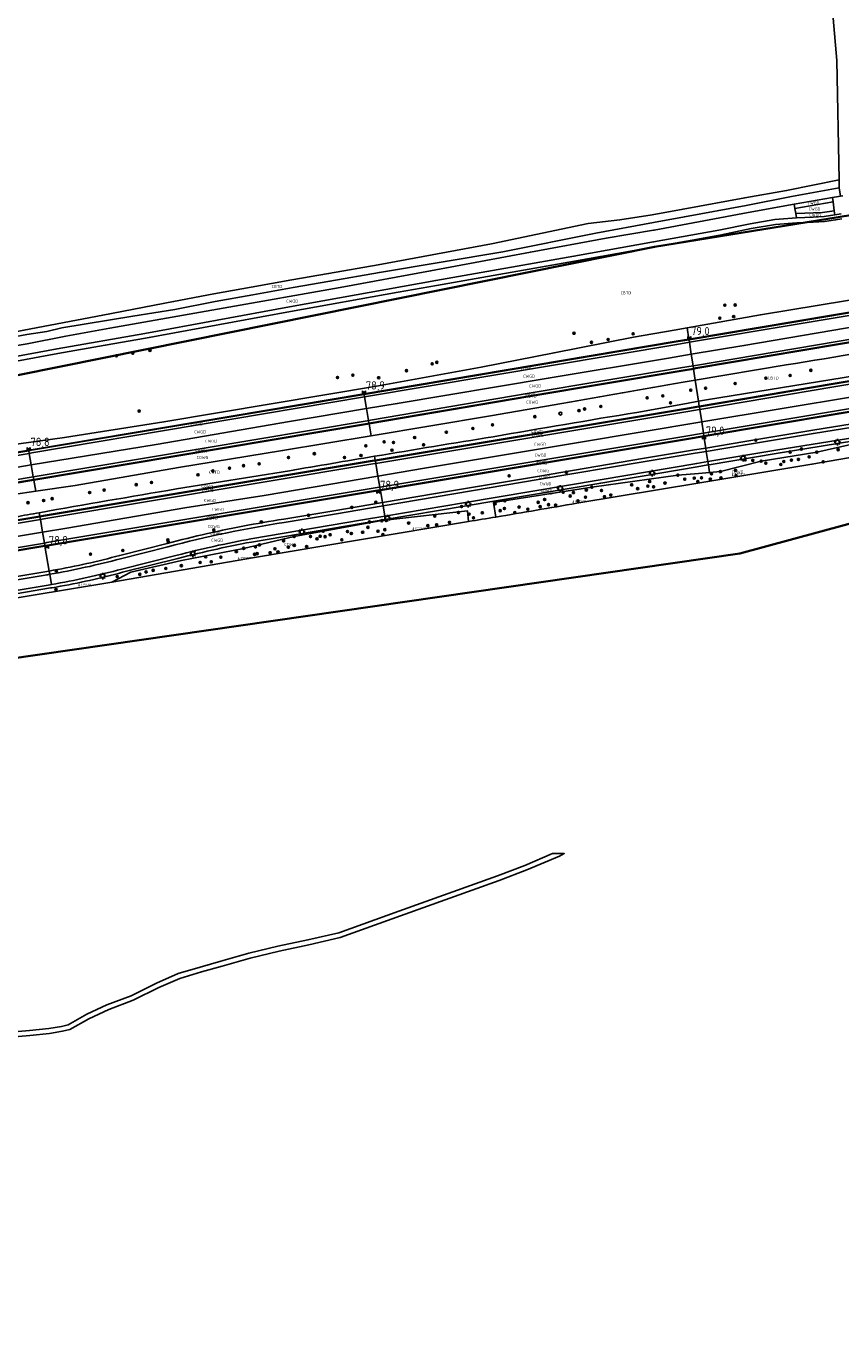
# Model space of a CAD drawing. Extents: x 143041 to 146008, y 457187 to 458337.
# Tile 7 of 31: x 143811 to 144056, y 457357 to 457749. Entities that reach past the tile are written whole.
import ezdxf
from ezdxf.enums import TextEntityAlignment as Align

# ---------------------------------------------------------------- set-up
doc = ezdxf.new("R2010")
doc.units = 0
doc.header["$LTSCALE"] = 4
doc.linetypes.add('STIPPELGROF', pattern=[0.75, 0.5, -0.25])
doc.layers.get('0').update_dxf_attribs({"linetype": 'CONTINUOUS'})
for name, color, linetype in [('CBTD', 7, 'CONTINUOUS'), ('COWG', 7, 'CONTINUOUS'), ('CWGD', 7, 'CONTINUOUS'), ('G_BTD', 3, 'CONTINUOUS'), ('G_OWG', 6, 'CONTINUOUS'), ('G_WGD', 7, 'CONTINUOUS'), ('PPALHM', 10, 'CONTINUOUS'), ('PVGO', 102, 'CONTINUOUS')]:
    doc.layers.add(name, color=color, linetype=linetype)
doc.layers.add('meetgrens', color=10, linetype='STIPPELGROF', lineweight=35)
doc.layers.add('PPAL', color=7, linetype='CONTINUOUS', true_color=0xbd2877)
doc.styles.add('ISO', font='ISO')
doc.styles.get("Standard").update_dxf_attribs({"font": 'ISO'})

# ---------------------------------------------------------------- blocks, each defined once
blk = doc.blocks.new('lichtmast')
at = {"color": 0}
for p, q in [((-0.6, 0), (-1, 0)), ((-0.71, 0.71), (-0.42, 0.42)), ((0, 0.6), (0, 1)), ((0.42, 0.42), (0.71, 0.71)), ((0.6, 0), (1, 0)), ((-0.42, -0.42), (-0.71, -0.71)), ((0, -0.6), (0, -1)), ((0.42, -0.42), (0.71, -0.71))]:
    blk.add_line(p, q, dxfattribs=at)
blk.add_circle((0, 0), 0.6, dxfattribs=at)
blk = doc.blocks.new('boom')
at = {"color": 0}
for radius in [0.315, 0.225, 0.135]:
    blk.add_circle((0, 0), radius, dxfattribs=at)
blk = doc.blocks.new('verkeersteller')
at = {"color": 0}
blk.add_circle((0, 0), 0.45, dxfattribs=at)
blk = doc.blocks.new('grensmarkering')
at = {"linetype": 'ByBlock', "lineweight": -2}
h = blk.add_hatch(color=0, dxfattribs=at)
h.dxf.hatch_style = 1
h.paths.add_polyline_path([(0.09, 0.55, 0.219912), (0.05, 0.61, -0.457379), (0.04, 0.66, 2.245674), (-0.04, 0.66, -0.457379), (-0.05, 0.61, 0.219912), (-0.09, 0.55), (-0.15, 0.04), (-0.18, 0.04), (-0.18, 0.01, 0.018367), (-0.1, 0, -0.954633), (0.1, 0, 0.018367), (0.18, 0.01), (0.18, 0.04), (0.15, 0.04)])
at = {"linetype": 'ByBlock', "lineweight": -2, "true_color": 0x681648}
h = blk.add_hatch(color=219, dxfattribs=at)
h.dxf.hatch_style = 1
h.paths.add_polyline_path([(0.1, 0, 1), (-0.1, 0, 1)])
at = {"linetype": 'ByBlock', "lineweight": -2}
h = blk.add_hatch(color=0, dxfattribs=at)
h.dxf.hatch_style = 1
h.paths.add_polyline_path([(0.18, -0.04, -0.022381), (0.08, -0.06, -0.528879), (-0.08, -0.06, -0.022381), (-0.18, -0.04), (-0.18, -0.13, 0.083333), (0.18, -0.13)])
at = {"color": 0, "linetype": 'ByBlock', "lineweight": -2}
blk.add_attdef('GRENSMARKERING', (0.5, 0.35), '', height=0.5, dxfattribs=at)
blk = doc.blocks.new('kilometerpaal')
at = {"color": 0}
for p, q in [((-0.44, 0.44), (0.44, -0.44)), ((-0.44, -0.44), (-0.44, 0.44)), ((0.44, 0.44), (-0.44, -0.44)), ((0.44, -0.44), (0.44, 0.44))]:
    blk.add_line(p, q, dxfattribs=at)
at = {"color": 0, "style": 'ISO'}
blk.add_attdef('KILOMETERPAAL', (0.59, 0.87), '', height=2.5, dxfattribs=at)

msp = doc.modelspace()

# ---------------------------------------------------------------- linework, layer by layer
at = {"layer": 'G_BTD', "linetype": 'Continuous', "transparency": 33554687}
for points in [[(144055.848, 457702.909), (144055.19, 457738.903), (144054.089, 457751.699), (144052.711, 457767.721), (144051.487, 457771.352), (144043.131, 457770.613)], [(144055.848, 457702.909), (144040.011, 457699.718), (144027.444, 457697.553), (144008.855, 457694.132), (143999.573, 457692.42), (143989.833, 457690.925), (143980.246, 457689.763), (143951.198, 457683.698), (143917.038, 457677.386), (143902.147, 457674.706), (143891.036, 457672.836), (143878.865, 457670.634), (143867.589, 457668.631), (143855.453, 457666.264), (143834.155, 457662.215), (143810.426, 457657.644), (143792.485, 457654.196), (143782.815, 457652.511), (143773.609, 457650.778), (143765.021, 457649.179), (143752.942, 457647.409), (143717.591, 457635.165)], [(144055.892, 457700.52), (144055.848, 457702.909)], [(144174.735, 457686.551), (144171.414, 457685.993), (144152.561, 457682.425), (144143.221, 457680.657), (144126.553, 457677.906), (144032.128, 457662.322), (144010.088, 457658.407)], [(144107.816, 457671.361), (144010.612, 457655.011)], [(144010.642, 457654.814), (144010.612, 457655.011)], [(144012.01, 457645.964), (144011.98, 457646.161)], [(144013.515, 457636.242), (144012.532, 457642.595)], [(144013.769, 457634.598), (144013.739, 457634.795)], [(143914.325, 457629.479), (143914.292, 457629.676)], [(144015.151, 457625.661), (144015.121, 457625.858)], [(143916.214, 457618.333), (143916.18, 457618.531)], [(144016.475, 457617.098), (144016.831, 457614.799)], [(143813.352, 457612.674), (143813.385, 457612.477)], [(143917.728, 457609.398), (143917.694, 457609.596)], [(143815.242, 457601.457), (143815.209, 457601.654)], [(143816.739, 457592.566), (143816.706, 457592.764)], [(143797.208, 457445.44), (143812.057, 457446.707), (143817.858, 457447.343), (143821.687, 457447.976), (143823.697, 457448.427), (143829.306, 457451.617), (143835.38, 457454.432), (143842.709, 457457.188), (143850.372, 457461.03), (143856.843, 457463.846), (143863.491, 457465.81), (143869.644, 457467.571), (143878.12, 457469.986), (143886.894, 457472.081), (143895.896, 457474.022), (143905.188, 457476.191), (143923.247, 457482.646), (143953.009, 457493.303), (143961.239, 457496.466), (143969.551, 457500), (143973.08, 457500), (143971.611, 457499.231), (143961.801, 457495.074), (143953.531, 457491.897), (143923.753, 457481.234), (143905.612, 457474.749), (143896.224, 457472.558), (143887.226, 457470.619), (143878.5, 457468.534), (143870.056, 457466.129), (143863.909, 457464.37), (143857.357, 457462.434), (143851.008, 457459.67), (143843.311, 457455.812), (143835.96, 457453.048), (143829.994, 457450.283), (143824.243, 457447.013), (143821.973, 457446.504), (143818.062, 457445.857), (143812.203, 457445.213), (143797.272, 457443.94)]]:
    msp.add_lwpolyline(points, dxfattribs=at)
msp.add_lwpolyline([(143944.296, 457600.031, 0.0007134), (143952.482, 457601.387)], format="xyb", dxfattribs=at)
at = {"layer": 'G_OWG', "linetype": 'Continuous', "transparency": 33554687}
for points in [[(143802.57, 457654.79), (143811.24, 457656.37), (143817.28, 457657.27), (143821.79, 457658.35), (143843.21, 457661.85), (143855.87, 457663.95), (143868.02, 457666.32), (143879.28, 457668.32), (143891.44, 457670.52), (143902.55, 457672.39), (143917.44, 457675.07), (143954.62, 457681.28), (143982.61, 457686.9), (144000, 457690.108), (144009.28, 457691.82), (144027.888, 457695.244), (144041.514, 457697.982), (144055.892, 457700.52)], [(144055.892, 457700.52), (144056.267, 457698.032)], [(143788.564, 457644.701), (143820.614, 457650.618), (143834.878, 457653.113), (143846.978, 457655.23), (143890.681, 457663.259), (143923.062, 457669.08), (143934.66, 457671.166), (143976.2, 457678.468), (143984.032, 457679.872), (143984.095, 457679.883), (144000.265, 457682.782), (144011.546, 457684.811), (144019.89, 457686.312), (144029.389, 457688.255), (144036.7, 457689.514), (144043.104, 457690.022), (144048.069, 457690.208), (144051.451, 457690.407), (144054.791, 457690.898), (144056.653, 457691.222)], [(144010.642, 457654.814), (144107.851, 457671.164)], [(144011.98, 457646.161), (144012.712, 457646.284), (144109.291, 457662.559)], [(144109.324, 457662.363), (144012.745, 457646.087), (144012.01, 457645.964)], [(143745.729, 457613.985), (143758.163, 457615.312), (143801.565, 457622.403), (143822.653, 457625.324), (143852.58, 457630.02), (143917.124, 457640.953), (143948.091, 457646.554), (143970.006, 457650.857), (143993.919, 457655.535), (144006.215, 457657.719), (144010.088, 457658.407)], [(144010.088, 457658.407), (144010.612, 457655.011)], [(143714.725, 457605.174), (143811.857, 457621.549), (143812.616, 457621.677), (143912.792, 457638.538), (144006.778, 457654.366), (144010.6, 457655.009), (144010.612, 457655.011)], [(143912.824, 457638.341), (144006.811, 457654.169), (144010.642, 457654.814)], [(144010.642, 457654.814), (144010.764, 457654.023)], [(144013.515, 457636.242), (144015.936, 457636.676), (144061.052, 457644.03), (144087.82, 457648.877)], [(144111.208, 457651.106), (144054.028, 457641.567), (144013.739, 457634.795)], [(144111.241, 457650.909), (144054.061, 457641.37), (144013.769, 457634.598)], [(144011.98, 457646.161), (144008.262, 457645.535), (143962.672, 457637.862), (143914.292, 457629.676)], [(143914.325, 457629.479), (143962.705, 457637.665), (144008.295, 457645.338), (144012.01, 457645.964)], [(144011.858, 457646.952), (144011.98, 457646.161)], [(144012.532, 457642.595), (144012.01, 457645.964)], [(144039.852, 457647.221), (144012.532, 457642.595)], [(144012.532, 457642.595), (144008.86, 457641.973)], [(144015.121, 457625.858), (144055.813, 457632.693), (144112.693, 457642.236)], [(144112.726, 457642.039), (144055.846, 457632.496), (144015.151, 457625.661)], [(143811.89, 457621.352), (143812.649, 457621.48), (143912.824, 457638.341)], [(143912.824, 457638.341), (143912.958, 457637.552)], [(143914.937, 457625.868), (143950.883, 457631.899), (143972.375, 457635.574)], [(143916.18, 457618.531), (144010.167, 457634.199), (144013.548, 457634.763), (144013.739, 457634.795)], [(143916.214, 457618.333), (144010.199, 457634.002), (144013.581, 457634.566), (144013.769, 457634.598)], [(144013.515, 457636.242), (144009.931, 457635.599), (143994.968, 457632.916)], [(144013.515, 457636.242), (144013.739, 457634.795)], [(144013.891, 457633.807), (144013.769, 457634.598)], [(143813.352, 457612.674), (143913.862, 457629.603), (143914.292, 457629.676)], [(143813.385, 457612.477), (143913.896, 457629.406), (143914.325, 457629.479)], [(143914.159, 457630.465), (143914.292, 457629.676)], [(143914.937, 457625.868), (143914.325, 457629.479)], [(144015.68, 457622.162), (144027.438, 457624.134), (144047.926, 457627.554), (144068.498, 457630.886)], [(144098.749, 457626.143), (144096.722, 457629.58), (144076.219, 457626.531), (144066.439, 457624.847), (144049.095, 457620.929), (144032.385, 457618.24), (144020.089, 457615.07), (144016.831, 457614.799)], [(143813.944, 457609.159), (143825.842, 457610.917), (143856.984, 457616.286), (143888.306, 457621.4), (143914.937, 457625.868)], [(143917.694, 457609.596), (144011.663, 457625.281), (144015.02, 457625.841), (144015.121, 457625.858)], [(143917.728, 457609.398), (144011.696, 457625.084), (144015.151, 457625.661)], [(144098.749, 457626.143), (144047.627, 457617.27), (144013.944, 457611.705), (143976.918, 457605.562)], [(144014.999, 457626.649), (144015.121, 457625.858)], [(144015.151, 457625.661), (144015.68, 457622.162)], [(144069.502, 457625.806), (144036.922, 457620.532), (144016.663, 457617.137), (144016.491, 457617.1), (144016.475, 457617.098)], [(143714.444, 457604.924), (143811.89, 457621.352)], [(143811.89, 457621.352), (143812.023, 457620.563)], [(144015.68, 457622.162), (144012.284, 457621.593), (143996.637, 457618.97), (143965.664, 457613.731), (143934.365, 457608.437), (143918.349, 457605.732)], [(144015.845, 457621.176), (144015.68, 457622.162)], [(143916.18, 457618.531), (143915.873, 457618.479), (143816.247, 457601.827), (143815.209, 457601.654)], [(143916.214, 457618.333), (143915.906, 457618.282), (143816.28, 457601.63), (143815.242, 457601.457)], [(143915.984, 457619.69), (143916.18, 457618.531)], [(143916.348, 457617.545), (143916.214, 457618.333)], [(144016.475, 457617.098), (144016.321, 457617.079), (144013.133, 457616.534), (143984.086, 457611.632), (143942.958, 457604.69), (143919.178, 457600.661)], [(144016.475, 457617.098), (144016.323, 457618.086)], [(143813.219, 457613.463), (143813.352, 457612.674)], [(143890.35, 457615.35), (143856.37, 457609.838)], [(144016.831, 457614.799), (144013.471, 457614.519), (144007.251, 457614.001), (143981.359, 457610.386), (143951.743, 457605.814), (143952.482, 457601.387)], [(143813.352, 457612.674), (143813.297, 457612.665), (143716.026, 457596.278), (143715.919, 457596.26)], [(143715.953, 457596.063), (143813.385, 457612.477)], [(143813.944, 457609.159), (143807.276, 457608.173), (143785.297, 457604.549)], [(143813.944, 457609.159), (143813.385, 457612.477)], [(143816.706, 457592.764), (143817.468, 457592.891), (143916.864, 457609.457), (143917.694, 457609.596)], [(143816.739, 457592.566), (143817.501, 457592.694), (143916.896, 457609.26), (143917.728, 457609.398)], [(143917.561, 457610.384), (143917.694, 457609.596)], [(143917.728, 457609.398), (143918.349, 457605.732)], [(143918.349, 457605.732), (143903.698, 457603.258), (143888.625, 457600.731), (143887.09, 457600.495), (143885.548, 457600.25), (143884.007, 457599.998), (143882.468, 457599.739), (143880.931, 457599.472), (143879.393, 457599.198), (143877.858, 457598.916), (143876.324, 457598.627), (143874.791, 457598.33), (143873.26, 457598.026), (143871.73, 457597.715), (143870.202, 457597.396), (143868.676, 457597.07), (143867.151, 457596.736), (143865.627, 457596.396), (143864.106, 457596.047), (143862.586, 457595.691), (143861.067, 457595.328), (143859.551, 457594.958), (143858.036, 457594.58), (143856.524, 457594.195), (143855.013, 457593.803), (143853.511, 457593.405), (143839.273, 457589.807), (143838.025, 457589.474), (143836.785, 457589.151), (143835.543, 457588.834), (143834.299, 457588.524), (143833.054, 457588.221), (143831.806, 457587.925), (143830.558, 457587.636), (143829.308, 457587.354), (143828.056, 457587.078), (143826.802, 457586.81), (143825.545, 457586.547), (143824.291, 457586.293), (143823.034, 457586.045), (143821.775, 457585.804), (143820.516, 457585.571), (143819.253, 457585.344), (143817.993, 457585.124)], [(143918.349, 457605.732), (143918.516, 457604.746)], [(143815.209, 457601.654), (143717.772, 457585.372)], [(143815.242, 457601.457), (143717.806, 457585.175)], [(143815.033, 457602.697), (143815.209, 457601.654)], [(143815.375, 457600.668), (143815.242, 457601.457)], [(143919.178, 457600.661), (143919.04, 457601.652)], [(143944.296, 457600.031), (143943.934, 457603.291), (143919.211, 457600.42)], [(143919.178, 457600.661), (143912.557, 457599.539), (143878.926, 457593.844), (143877.449, 457593.567), (143875.963, 457593.281), (143874.478, 457592.988), (143872.995, 457592.688), (143871.513, 457592.381), (143870.032, 457592.067), (143868.553, 457591.746), (143867.076, 457591.418), (143865.6, 457591.084), (143864.124, 457590.741), (143862.653, 457590.393), (143861.183, 457590.037), (143859.713, 457589.675), (143858.246, 457589.306), (143856.775, 457588.928), (143840.101, 457584.734), (143838.873, 457584.407), (143837.633, 457584.085), (143836.391, 457583.769), (143835.148, 457583.461), (143833.902, 457583.16), (143832.655, 457582.865), (143831.407, 457582.578), (143830.157, 457582.298), (143828.905, 457582.025), (143827.652, 457581.759), (143826.397, 457581.5), (143825.141, 457581.248), (143823.883, 457581.003), (143822.624, 457580.765), (143821.364, 457580.535), (143820.103, 457580.311), (143818.841, 457580.095), (143818.437, 457580.027), (143803.396, 457577.47)], [(143919.211, 457600.42), (143918.131, 457600.295), (143891.741, 457595.504), (143876.562, 457591.957), (143857.89, 457588.297), (143842.571, 457584.751), (143836.865, 457581.786)], [(143836.865, 457581.786), (143858.339, 457585.505), (143879.82, 457589.189), (143890.563, 457591.018), (143901.306, 457592.838), (143922.798, 457596.452), (143944.296, 457600.031)], [(143919.178, 457600.661), (143919.211, 457600.42)], [(143816.573, 457593.552), (143816.706, 457592.764)], [(143719.287, 457576.476), (143816.706, 457592.764)], [(143816.739, 457592.566), (143719.321, 457576.278)], [(143816.739, 457592.566), (143817.993, 457585.124)], [(143720.61, 457568.706), (143742.227, 457572.369), (143772.329, 457577.421), (143802.712, 457582.578), (143816.666, 457584.9), (143817.328, 457585.011), (143817.993, 457585.124)], [(143836.865, 457581.786), (143812.009, 457577.697), (143797.965, 457575.309), (143790.941, 457574.129), (143783.914, 457572.958), (143769.858, 457570.643), (143731.494, 457564.004)], [(143817.993, 457585.124), (143818.159, 457584.138)]]:
    msp.add_lwpolyline(points, dxfattribs=at)
for points in [[(144039.852, 457647.221, 0.0031266), (144085.806, 457654.875)], [(143972.375, 457635.574, -0.0028899), (144008.86, 457641.973)], [(143994.968, 457632.916, 0.0023001), (143951.696, 457625.579)], [(143951.696, 457625.579, 0.0011869), (143915.984, 457619.69)], [(143915.984, 457619.69, 0.00086), (143890.35, 457615.35)], [(143856.37, 457609.838, 0.0031325), (143815.033, 457602.697)], [(143952.482, 457601.387, 0.0019232), (143976.918, 457605.562)], [(143815.033, 457602.697, 0.0005472), (143807.953, 457601.421)]]:
    msp.add_lwpolyline(points, format="xyb", dxfattribs=at)
at = {"layer": 'G_WGD', "linetype": 'Continuous', "transparency": 33554687}
for points in [[(143804.04, 457652.38), (143811.34, 457653.56), (143823.03, 457655.83), (143836.31, 457658.32), (143870.36, 457664.3), (143905.58, 457670.56), (143932.85, 457675.53), (143962.9, 457681.18), (143985.71, 457685.34), (144000, 457687.79), (144000.142, 457687.815), (144028.477, 457693.119), (144042.257, 457695.661)], [(144042.257, 457695.661), (144053.882, 457697.672)], [(144042.257, 457695.661), (144042.512, 457694.326)], [(144042.512, 457694.326), (144054.042, 457696.32)], [(144053.882, 457697.672), (144056.267, 457698.032)], [(144053.882, 457697.672), (144054.039, 457696.347)], [(144054.042, 457696.32), (144054.039, 457696.347)], [(144054.373, 457693.607), (144054.368, 457693.644), (144054.042, 457696.32)], [(144056.946, 457698.134), (144056.267, 457698.032)], [(144043.048, 457691.522), (144036.514, 457691.004), (144029.09, 457689.725), (144019.578, 457687.78), (144000, 457684.258), (143975.97, 457679.95), (143934.38, 457672.64), (143890.39, 457664.73), (143846.79, 457656.72), (143820.38, 457652.1), (143788.26, 457646.17), (143784.02, 457645.37), (143780.08, 457644.63), (143776.07, 457643.8), (143772.5, 457643.09), (143768.97, 457642.4), (143765.89, 457641.62), (143762.91, 457640.87), (143754.72, 457638.36), (143751.83, 457637.34), (143746.85, 457635.44), (143741.67, 457633.31), (143740.672, 457632.913)], [(144042.803, 457692.806), (144042.512, 457694.326)], [(144042.803, 457692.806), (144050.875, 457693.115), (144054.373, 457693.607)], [(144043.048, 457691.522), (144042.803, 457692.806)], [(144048.014, 457691.707), (144043.048, 457691.522)], [(144048.014, 457691.707), (144051.294, 457691.9), (144054.544, 457692.378)], [(144054.544, 457692.378), (144054.373, 457693.607)], [(144056.426, 457692.705), (144054.544, 457692.378)], [(144107.983, 457670.375), (144010.775, 457654.025), (144010.764, 457654.023)], [(144011.322, 457650.413), (144027.179, 457653.026), (144062.467, 457659.105), (144098.058, 457665.104), (144108.564, 457666.904)], [(144109.159, 457663.349), (144012.579, 457647.073), (144011.858, 457646.952)], [(143912.958, 457637.552), (144006.944, 457653.38), (144010.764, 457654.023)], [(144011.322, 457650.413), (144010.764, 457654.023)], [(143913.554, 457634.033), (143922.8, 457635.57), (143968.271, 457643.179), (144004.51, 457649.291), (144011.322, 457650.413)], [(144011.858, 457646.952), (144011.322, 457650.413)], [(144013.891, 457633.807), (144054.193, 457640.581), (144111.373, 457650.12)], [(143914.159, 457630.465), (143962.539, 457638.651), (144008.129, 457646.324), (144011.858, 457646.952)], [(144014.473, 457630.047), (144084.606, 457641.706), (144108.259, 457645.747), (144111.999, 457646.38)], [(144014.999, 457626.649), (144055.68, 457633.482), (144112.561, 457643.025)], [(143912.958, 457637.552), (143912.957, 457637.552), (143812.782, 457620.691), (143812.023, 457620.563)], [(143913.554, 457634.033), (143912.958, 457637.552)], [(143812.612, 457617.067), (143850.202, 457623.254), (143890.403, 457630.185), (143913.554, 457634.033)], [(143914.159, 457630.465), (143913.554, 457634.033)], [(143916.348, 457617.545), (144010.331, 457633.213), (144013.713, 457633.777), (144013.891, 457633.807)], [(144014.473, 457630.047), (144013.891, 457633.807)], [(143813.219, 457613.463), (143913.729, 457630.392), (143914.159, 457630.465)], [(143916.998, 457613.707), (143930.362, 457615.965), (143977.352, 457623.876), (144014.473, 457630.047)], [(144014.999, 457626.649), (144014.473, 457630.047)], [(144015.845, 457621.176), (144027.603, 457623.148), (144048.088, 457626.567), (144068.662, 457629.9)], [(143917.561, 457610.384), (144011.531, 457626.07), (144014.888, 457626.63), (144014.999, 457626.649)], [(144016.323, 457618.086), (144036.759, 457621.518), (144069.333, 457626.791)], [(144015.845, 457621.176), (144012.449, 457620.607), (143996.803, 457617.984), (143965.831, 457612.745), (143934.532, 457607.451), (143918.516, 457604.746)], [(144016.323, 457618.086), (144015.845, 457621.176)], [(143812.023, 457620.563), (143714.892, 457604.188), (143714.579, 457604.135)], [(143715.191, 457600.537), (143728.729, 457602.859), (143777.539, 457610.952), (143812.612, 457617.067)], [(143812.023, 457620.563), (143812.612, 457617.067)], [(143812.612, 457617.067), (143813.219, 457613.463)], [(143916.348, 457617.545), (143916.038, 457617.493), (143816.412, 457600.841), (143815.375, 457600.668)], [(143916.998, 457613.707), (143916.348, 457617.545)], [(143919.04, 457601.652), (143942.791, 457605.676), (143983.92, 457612.618), (144012.967, 457617.52), (144016.323, 457618.086)], [(143813.219, 457613.463), (143813.164, 457613.454), (143715.893, 457597.067), (143715.785, 457597.049)], [(143816.015, 457596.868), (143823.282, 457598.052), (143858.855, 457604.138), (143882.768, 457607.924), (143916.998, 457613.707)], [(143917.561, 457610.384), (143916.998, 457613.707)], [(143816.573, 457593.552), (143817.336, 457593.68), (143916.732, 457610.246), (143917.561, 457610.384)], [(143919.04, 457601.652), (143912.39, 457600.525), (143878.754, 457594.829)], [(143918.516, 457604.746), (143903.864, 457602.272), (143888.782, 457599.743)], [(143918.516, 457604.746), (143919.04, 457601.652)], [(143815.375, 457600.668), (143717.941, 457584.386)], [(143815.375, 457600.668), (143816.015, 457596.868)], [(143718.596, 457580.537), (143729.837, 457582.442), (143777.981, 457590.463), (143816.015, 457596.868)], [(143816.573, 457593.552), (143719.153, 457577.264)], [(143816.015, 457596.868), (143816.573, 457593.552)], [(143853.762, 457592.437), (143839.524, 457588.839)], [(143856.529, 457589.897), (143839.851, 457585.702)], [(143720.778, 457567.72), (143742.393, 457571.383), (143772.495, 457576.435), (143802.878, 457581.592), (143816.83, 457583.914)], [(143818.674, 457581.081), (143818.159, 457584.138)], [(143721.304, 457564.63), (143742.833, 457568.295), (143773.444, 457573.426), (143803.229, 457578.456), (143818.27, 457581.013), (143818.674, 457581.081)]]:
    msp.add_lwpolyline(points, dxfattribs=at)
for points in [[(143888.782, 457599.743, 0.0278491), (143853.762, 457592.437)], [(143856.529, 457589.897, -0.0176569), (143878.754, 457594.829)], [(143818.159, 457584.138, 0.0234059), (143839.524, 457588.839)], [(143818.674, 457581.081, 0.0240051), (143839.851, 457585.702)], [(143816.83, 457583.914, 0.0015866), (143818.159, 457584.138)]]:
    msp.add_lwpolyline(points, format="xyb", dxfattribs=at)
at = {"layer": 'meetgrens', "linetype": 'Continuous', "transparency": 33554687, "flags": 128}
msp.add_lwpolyline([(143042.65, 457414.581), (143193.047, 457496.462), (143334.975, 457548.68), (144000.265, 457682.782), (144579.238, 457776.451), (145483.48, 458121.634), (145523.536, 458035.768), (144807.526, 457725.755), (144665.156, 457672.692), (144179.241, 457632.098), (144025.981, 457590.412), (143574.463, 457525.278), (143351.72, 457478.805), (143253.029, 457455.154), (143123.798, 457387.023), (143075.027, 457356.533), (143042.65, 457414.581)], dxfattribs=at)

# ---------------------------------------------------------------- block references
at = {"layer": 'PPAL', "transparency": 33554687}
for name, p in [('verkeersteller', (143971.938, 457632.565)), ('lichtmast', (144055.319, 457623.942)), ('lichtmast', (144026.934, 457619.144)), ('lichtmast', (143999.562, 457614.629)), ('lichtmast', (143971.884, 457610.032)), ('lichtmast', (143944.175, 457605.271)), ('lichtmast', (143919.827, 457601.05)), ('lichtmast', (143894.112, 457596.892)), ('lichtmast', (143861.31, 457590.348)), ('lichtmast', (143834.144, 457583.609))]:
    msp.add_blockref(name, p, dxfattribs=at)
for p in [(144023.807, 457613.851), (143975.779, 457605.721), (143927.614, 457597.619), (143875.096, 457588.638), (143827.005, 457580.652)]:
    msp.add_blockref('grensmarkering', p, dxfattribs=at).add_auto_attribs({'GRENSMARKERING': 'grenspaal'})
at = {"layer": 'PPALHM', "transparency": 33554687}
ref = msp.add_blockref('kilometerpaal', (144010.706, 457655.298), dxfattribs=at)
ref.add_attrib('Puntnummer', '79,0', (144011.297, 457656.166), dxfattribs={"layer": '0', "height": 2.5, "style": 'ISO'})
ref = msp.add_blockref('kilometerpaal', (143912.785, 457638.921), dxfattribs=at)
ref.add_attrib('Puntnummer', '78,9', (143913.376, 457639.789), dxfattribs={"layer": '0', "height": 2.5, "style": 'ISO'})
ref = msp.add_blockref('kilometerpaal', (144015.147, 457625.292), dxfattribs=at)
ref.add_attrib('Puntnummer', '79,0', (144015.738, 457626.16), dxfattribs={"layer": '0', "height": 2.5, "style": 'ISO'})
ref = msp.add_blockref('kilometerpaal', (143811.818, 457621.916), dxfattribs=at)
ref.add_attrib('Puntnummer', '78,8', (143812.409, 457622.784), dxfattribs={"layer": '0', "height": 2.5, "style": 'ISO'})
ref = msp.add_blockref('kilometerpaal', (143917.077, 457608.958), dxfattribs=at)
ref.add_attrib('Puntnummer', '78,9', (143917.668, 457609.826), dxfattribs={"layer": '0', "height": 2.5, "style": 'ISO'})
ref = msp.add_blockref('kilometerpaal', (143817.331, 457592.31), dxfattribs=at)
ref.add_attrib('Puntnummer', '78,8', (143817.922, 457593.178), dxfattribs={"layer": '0', "height": 2.5, "style": 'ISO'})
at = {"layer": 'PVGO', "transparency": 33554687}
for p in [(144021.425, 457665.184), (144024.543, 457665.26), (144019.903, 457661.304), (144024.087, 457661.761), (143976.012, 457656.74), (143993.812, 457656.588), (143981.26, 457654.002), (143986.281, 457654.839), (143838.251, 457649.97), (143843.195, 457650.731), (143848.368, 457651.568), (143934.706, 457647.992), (143909.451, 457644.113), (143925.578, 457645.482), (143933.337, 457647.536), (144041.082, 457644.044), (144047.315, 457645.564), (143904.811, 457643.428), (143917.21, 457643.352), (144015.641, 457640.179), (144024.524, 457641.593), (144033.8, 457643.206), (143998.035, 457637.283), (144002.733, 457637.875), (144011.155, 457639.591), (143845.097, 457633.311), (143977.522, 457633.449), (143979.209, 457633.917), (143984.067, 457634.708), (144005.09, 457635.765), (143951.5, 457629.133), (143964.218, 457631.633), (143928.055, 457625.324), (143937.587, 457626.929), (143945.581, 457628.081), (144030.754, 457624.529), (143897.843, 457620.481), (143913.344, 457622.836), (143918.842, 457624.03), (143921.22, 457621.509), (143921.663, 457623.827), (143930.737, 457623.131), (144041.086, 457620.984), (144044.476, 457621.871), (144049.095, 457620.929), (144055.546, 457621.686), (143876.537, 457616.855), (143881.229, 457617.405), (143890.043, 457619.31), (143906.93, 457619.332), (143911.883, 457619.926), (144027.514, 457618.625), (144029.839, 457618.451), (144032.385, 457618.24), (144033.767, 457617.606), (144038.273, 457617.229), (144039.175, 457618.09), (144041.462, 457618.536), (144043.572, 457618.753), (144046.818, 457619.496), (144051.045, 457618.014), (143862.817, 457614.115), (143867.305, 457615.264), (143872.31, 457616.11), (143956.474, 457613.786), (143973.728, 457614.868), (144007.251, 457614.001), (144009.352, 457612.774), (144012.227, 457613.11), (144014.419, 457613.203), (144017.048, 457612.802), (144017.403, 457614.461), (144020.089, 457615.07), (144020.269, 457613.171), (144024.62, 457615.434), (144024.809, 457613.874), (143830.195, 457608.753), (143834.551, 457609.511), (143844.23, 457611.141), (143848.809, 457611.812), (143972.748, 457608.858), (143975.831, 457608.744), (143979.718, 457609.526), (143981.359, 457610.386), (143984.274, 457609.371), (143993.38, 457611.09), (143995.173, 457609.933), (143998.262, 457610.701), (143998.806, 457612.092), (143999.984, 457610.486), (144003.426, 457611.618), (144013.293, 457612.114), (143811.635, 457605.706), (143816.346, 457606.347), (143818.908, 457606.916), (143916.367, 457605.824), (143952.294, 457605.381), (143955.214, 457606.287), (143965.246, 457605.812), (143967.183, 457606.658), (143968.363, 457605.103), (143970.495, 457604.984), (143974.878, 457607.734), (143977.205, 457606.25), (143979.485, 457607.356), (143985.201, 457607.504), (143987.082, 457608.011), (143896.082, 457601.917), (143909.146, 457604.293), (143934.093, 457601.692), (143941.212, 457602.761), (143942.15, 457604.535), (143944.424, 457602.278), (143945.766, 457601.158), (143948.409, 457602.676), (143953.804, 457603.298), (143955.058, 457603.968), (143958.186, 457602.736), (143959.479, 457604.392), (143962.112, 457603.738), (143965.831, 457604.515), (143867.594, 457597.491), (143881.875, 457599.883), (143900.502, 457597.113), (143907.8, 457597.004), (143912.399, 457596.8), (143913.975, 457598.293), (143914.422, 457599.904), (143916.998, 457597.109), (143918.131, 457600.295), (143919.051, 457597.57), (143919.469, 457600.334), (143926.23, 457599.574), (143932.024, 457598.777), (143934.673, 457599.044), (143938.512, 457599.772), (143853.741, 457594.46), (143853.869, 457593.938), (143881.302, 457592.982), (143888.587, 457594.226), (143891.741, 457595.504), (143891.817, 457592.838), (143896.711, 457595.521), (143898.654, 457594.826), (143899.591, 457595.592), (143901.073, 457595.476), (143902.591, 457596.057), (143906.103, 457594.531), (143908.977, 457596.442), (143918.493, 457596.1), (143830.466, 457590.217), (143840.199, 457591.329), (143865.126, 457589.427), (143869.711, 457589.29), (143874.353, 457590.974), (143876.562, 457591.957), (143879.851, 457590.141), (143880.137, 457592.419), (143880.638, 457590.342), (143884.548, 457590.635), (143885.983, 457591.832), (143886.912, 457590.853), (143890.014, 457592.313), (143895.518, 457592.48), (143820.169, 457585.169), (143849.315, 457585.321), (143853.105, 457585.913), (143857.807, 457586.744), (143863.451, 457587.709), (143866.815, 457587.921), (143838.499, 457583.503), (143845.287, 457584.136), (143847.183, 457584.847), (143820.06, 457579.582)]:
    msp.add_blockref('boom', p, dxfattribs=at)

# ---------------------------------------------------------------- texts
at = {"layer": 'CBTD', "transparency": 33554687, "style": 'ISO'}
for p in [(143886.563, 457670.833), (143991.624, 457668.921), (144035.998, 457643.257), (143963.148, 457637.83), (143964.921, 457626.555), (143863.845, 457621.077), (143966.373, 457617.62), (143867.781, 457614.866), (143865.712, 457609.994), (143968.005, 457608.621), (143867.21, 457601.08)]:
    msp.add_text('CBTD', height=0.9, dxfattribs=at).set_placement(p, align=Align.MIDDLE_CENTER)
at = {"layer": 'COWG', "transparency": 33554687, "style": 'ISO'}
for p in [(143961.794, 457646.182), (143963.07, 457638.335), (143963.412, 457636.014), (143862.424, 457629.453), (143964.877, 457627.151), (143965.053, 457626.07), (143863.756, 457621.57), (143864.145, 457619.342), (143966.341, 457618.122), (143966.77, 457615.346), (143967.093, 457613.463), (144025.246, 457614.986), (143865.624, 457610.609), (143865.795, 457609.501), (143967.745, 457609.379), (143867.134, 457601.575), (143867.611, 457598.529), (143868.255, 457596.463), (143890.581, 457593.127)]:
    msp.add_text('COWG', height=0.9, dxfattribs=at).set_placement(p, align=Align.MIDDLE_CENTER)
at = {"layer": 'CWGD', "transparency": 33554687, "style": 'ISO'}
for p in [(144048.15, 457695.991), (144048.443, 457694.187), (144048.674, 457692.389), (143891.171, 457666.435), (143962.468, 457643.81), (143964.322, 457640.875), (143863.438, 457627.044), (143866.791, 457624.289), (143965.821, 457623.294), (143965.94, 457620.051), (143967.42, 457611.424), (143866.437, 457606.405), (143868.823, 457603.706), (143868.6, 457594.398)]:
    msp.add_text('CWGD', height=0.9, dxfattribs=at).set_placement(p, align=Align.MIDDLE_CENTER)

doc.saveas('drawing.dxf')
